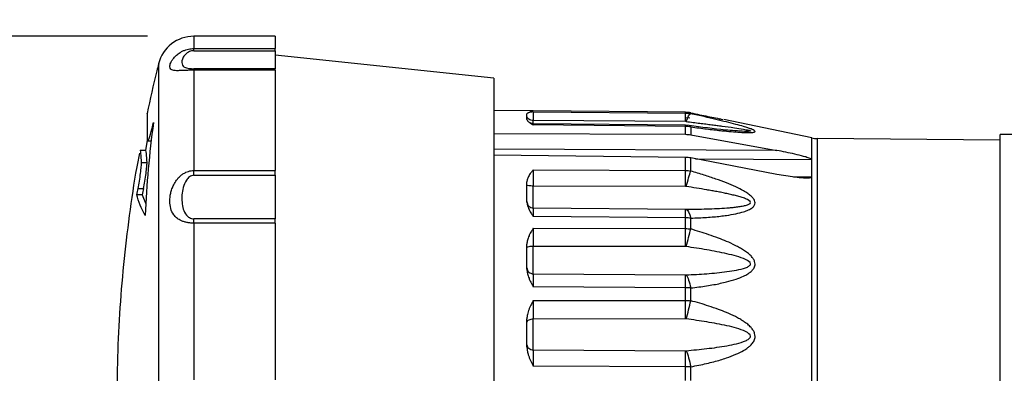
# Model space of a CAD drawing. Header units: millimetres. Extents: x 13 to 546, y 13 to 419.
# Tile 12 of 20: x 228 to 282, y 167 to 187. Entities that reach past the tile are written whole.
import ezdxf

# ---------------------------------------------------------------- set-up
doc = ezdxf.new("R2010")
doc.units = ezdxf.units.MM
doc.header["$LTSCALE"] = 2
doc.linetypes.add('SLD-Solid', pattern=[0])
doc.layers.add('DIMENSIONS', color=140, linetype='SLD-Solid', lineweight=25)
doc.styles.add('SLDTEXTSTYLE0', font='TXT', dxfattribs={"width": 0.7})
doc.dimstyles.new('SLDDIMSTYLE2', dxfattribs={"dimtxt": 4.316016, "dimasz": 6.604, "dimexe": 0, "dimexo": 0.0625, "dimgap": 1.079004, "dimtad": 0, "dimtih": 1, "dimtoh": 1, "dimrnd": 1e-09, "dimzin": 12, "dimdsep": 46, "dimtxsty": 'SLDTEXTSTYLE0', "dimsah": 1, "dimcen": 0.09, "dimadec": 0, "dimazin": 3, "dimtfac": 1, "dimtmove": 0, "dimatfit": 0, "dimfxl": 0, "dimfrac": 2, "dimtolj": 1, "dimtzin": 12, "dimarcsym": 0})

# ---------------------------------------------------------------- blocks, each defined once
blk = doc.blocks.new('_D_6')
at = {"layer": 'DIMENSIONS'}
for p, q in [((213.236, 185.701), (213.236, 198.401)), ((235.136, 185.701), (206.886, 185.701)), ((206.823, 167.355), (205.374, 167.355)), ((205.374, 167.355), (205.374, 160.496)), ((219.649, 167.355), (221.098, 167.355)), ((221.098, 167.355), (221.098, 160.496)), ((205.374, 160.496), (206.823, 160.496)), ((221.098, 160.496), (219.649, 160.496)), ((235.136, 145.901), (206.886, 145.901)), ((213.236, 145.901), (213.236, 133.201))]:
    blk.add_line(p, q, dxfattribs=at)
for points in [[(213.236, 185.701), (214.252, 192.305), (212.22, 192.305)], [(213.236, 145.901), (212.22, 139.297), (214.252, 139.297)]]:
    blk.add_solid(points, dxfattribs=at)
at = {"layer": 'DIMENSIONS', "char_height": 4.2333, "attachment_point": 1, "style": 'SLDTEXTSTYLE0'}
for s, insert in [('39.8', (206.823, 173.778)), ('1.57', (206.823, 165.953))]:
    blk.add_mtext(s, dxfattribs=dict(at, insert=insert))

msp = doc.modelspace()

# ---------------------------------------------------------------- linework, layer by layer
for p, q in [((242.147, 185.701), (237.676, 185.701)), ((237.676, 185.701), (237.676, 185.025)), ((242.147, 185.701), (242.147, 185.025)), ((237.676, 185.025), (242.147, 185.025)), ((242.147, 184.905), (242.147, 185.025)), ((237.676, 184.905), (242.147, 184.905)), ((242.147, 184.905), (242.147, 183.918)), ((254.147, 183.401), (242.147, 184.662)), ((235.737, 184.191), (235.737, 147.41)), ((242.147, 183.918), (237.676, 183.918)), ((242.147, 183.834), (242.147, 183.918)), ((237.676, 183.834), (237.676, 178.331)), ((242.147, 183.834), (237.676, 183.834)), ((242.147, 183.834), (242.147, 178.331)), ((254.147, 183.401), (254.147, 165.801)), ((256.122, 181.608), (254.147, 181.625)), ((255.967, 181.129), (255.967, 181.439)), ((256.314, 181.6), (256.122, 181.605)), ((264.67, 181.527), (256.313, 181.6)), ((264.669, 181.526), (256.314, 181.6)), ((256.314, 181.556), (264.669, 181.486)), ((264.669, 181.486), (264.669, 181.526)), ((264.955, 181.497), (264.67, 181.527)), ((264.909, 181.202), (264.67, 181.222)), ((264.962, 181.495), (264.962, 181.454)), ((266.642, 181.152), (266.569, 181.167)), ((264.669, 181.021), (256.314, 181.079)), ((256.314, 180.905), (256.314, 181.079)), ((264.67, 180.817), (256.314, 180.896)), ((264.669, 180.754), (256.314, 180.834)), ((264.708, 181.018), (264.669, 181.021)), ((264.669, 180.318), (264.669, 180.754)), ((264.876, 180.802), (264.67, 180.817)), ((264.874, 180.794), (264.962, 180.726)), ((264.962, 180.726), (264.962, 180.291)), ((266.723, 181.136), (266.72, 181.136)), ((271.607, 180.12), (266.78, 181.124)), ((235.403, 180.478), (235.33, 180.478)), ((254.147, 180.364), (264.669, 180.318)), ((264.962, 180.291), (269.688, 179.433)), ((271.607, 151.481), (271.607, 180.12)), ((281.967, 180.001), (271.9, 180.088)), ((271.9, 180.088), (271.9, 151.513)), ((282.967, 180.301), (281.967, 180.301)), ((281.967, 151.301), (281.967, 180.301)), ((235.117, 179.997), (235.01, 179.436)), ((235.139, 179.955), (235.344, 179.955)), ((235.02, 179.436), (234.719, 179.436)), ((269.688, 179.433), (254.147, 179.498)), ((264.669, 179.049), (254.147, 179.18)), ((264.669, 178.334), (264.669, 179.049)), ((264.962, 178.306), (264.962, 179.02)), ((269.688, 178.123), (264.962, 179.02)), ((234.798, 178.764), (235.1, 178.764)), ((265.234, 178.968), (271.592, 178.941)), ((271.592, 178.941), (271.592, 177.965)), ((237.676, 178.331), (242.147, 178.331)), ((237.676, 178.072), (242.147, 178.072)), ((242.147, 178.072), (242.147, 178.331)), ((242.147, 178.072), (242.147, 175.681)), ((256.314, 178.371), (264.669, 178.334)), ((271.592, 177.965), (270.601, 177.977)), ((255.967, 176.605), (255.967, 177.706)), ((256.314, 176.282), (256.314, 177.481)), ((264.669, 177.457), (256.314, 177.481)), ((234.84, 177.006), (234.539, 177.006)), ((234.606, 177.343), (234.908, 177.343)), ((234.84, 177.006), (235.045, 176.508)), ((256.314, 176.282), (264.669, 176.211)), ((264.669, 175.737), (256.314, 175.809)), ((264.669, 176.211), (264.708, 176.21)), ((242.147, 175.681), (237.676, 175.681)), ((237.676, 175.443), (237.676, 166.851)), ((242.147, 175.443), (237.676, 175.443)), ((242.147, 175.443), (242.147, 175.681)), ((242.147, 175.443), (242.147, 166.851)), ((264.669, 175.147), (264.669, 175.737)), ((264.962, 175.125), (264.962, 175.72)), ((256.314, 175.163), (264.669, 175.147)), ((255.967, 172.916), (255.967, 174.293)), ((256.314, 172.666), (256.314, 174.167)), ((264.669, 174.163), (256.314, 174.167)), ((264.708, 174.16), (264.669, 174.163)), ((256.314, 172.666), (264.669, 172.604)), ((264.669, 171.897), (256.314, 171.957)), ((264.669, 171.202), (264.669, 171.897)), ((264.962, 171.188), (264.962, 171.889)), ((256.314, 171.196), (264.669, 171.202)), ((255.967, 168.651), (255.967, 170.193)), ((264.669, 170.192), (256.314, 170.174)), ((256.314, 168.494), (256.314, 170.174)), ((264.708, 170.19), (264.669, 170.192)), ((256.314, 168.494), (264.669, 168.446)), ((264.669, 167.564), (256.314, 167.606)), ((264.669, 166.821), (264.669, 167.564)), ((264.962, 166.815), (264.962, 167.565))]:
    msp.add_line(p, q)
for centre, radius, start, end in [((237.676, 183.701), 2, 90, 165.806), ((271.913, 181.588), 1.5, 258.25, 269.5)]:
    msp.add_arc(centre, radius, start, end)
for points, knots in [([(237.676, 183.834), (237.646, 183.833), (237.587, 183.833), (237.499, 183.832), (237.41, 183.831), (237.323, 183.829), (237.208, 183.825), (237.071, 183.819), (236.893, 183.812), (236.715, 183.808), (236.523, 183.821), (236.387, 183.88), (236.336, 184.019), (236.377, 184.194), (236.465, 184.364), (236.569, 184.51), (236.716, 184.665), (236.893, 184.798), (237.07, 184.894), (237.225, 184.955), (237.379, 184.996), (237.527, 185.02), (237.626, 185.023), (237.676, 185.025)], [0, 0, 0, 0, 0.017854, 0.03582, 0.054005, 0.072511, 0.091433, 0.129243, 0.167314, 0.228933, 0.290835, 0.398116, 0.499848, 0.601538, 0.655375, 0.709341, 0.771405, 0.832696, 0.870739, 0.908558, 0.939816, 0.970141, 1, 1, 1, 1]), ([(237.676, 184.905), (237.584, 184.905), (237.413, 184.862), (237.207, 184.724), (237.026, 184.468), (236.993, 184.226), (237.075, 184.051), (237.207, 183.971), (237.413, 183.929), (237.584, 183.918), (237.676, 183.918)], [0, 0, 0, 0, 0.0275136, 0.0550272, 0.1100544, 0.2201088, 0.2751361, 0.3301633, 0.3576769, 0.3851905, 0.3851905, 0.3851905, 0.3851905]), ([(235.741, 184.183), (235.707, 184.056), (235.465, 183.158), (235.272, 182.247), (235.106, 181.465)], [0, 0, 0, 0, 0.140856, 1, 1, 1, 1]), ([(235.104, 181.465), (235.103, 181.468), (235.103, 181.484), (235.103, 181.398), (235.104, 181.204), (235.107, 180.879), (235.111, 180.487), (235.114, 180.172), (235.115, 180.042)], [0, 0, 0, 0, 0.043506, 0.243371, 0.443235, 0.648906, 0.854578, 1, 1, 1, 1]), ([(256.314, 181.556), (256.281, 181.55), (256.226, 181.542), (256.146, 181.526), (256.083, 181.51), (256.03, 181.493), (255.994, 181.475), (255.972, 181.457), (255.969, 181.445), (255.967, 181.439)], [0, 0, 0, 0, 0.20017, 0.331705, 0.495375, 0.641928, 0.770943, 0.889951, 1, 1, 1, 1]), ([(264.962, 181.495), (264.913, 181.504), (264.817, 181.521), (264.719, 181.524), (264.669, 181.526)], [0, 0, 0, 0, 0.500298, 1, 1, 1, 1]), ([(264.669, 181.486), (264.719, 181.484), (264.817, 181.481), (264.913, 181.463), (264.962, 181.454)], [0, 0, 0, 0, 0.499702, 1, 1, 1, 1]), ([(264.962, 181.495), (265.125, 181.462), (265.442, 181.398), (265.898, 181.305), (266.322, 181.219), (266.59, 181.163), (266.72, 181.136)], [0, 0, 0, 0, 0.275388, 0.533701, 0.775152, 1, 1, 1, 1]), ([(264.962, 180.726), (265.113, 180.706), (265.406, 180.667), (265.83, 180.614), (266.224, 180.568), (266.589, 180.528), (266.997, 180.486), (267.426, 180.449), (267.83, 180.422), (268.128, 180.413), (268.305, 180.417), (268.404, 180.428), (268.474, 180.443), (268.512, 180.47), (268.481, 180.513), (268.401, 180.56), (268.272, 180.614), (268.089, 180.678), (267.814, 180.762), (267.424, 180.87), (266.916, 180.999), (266.33, 181.141), (265.673, 181.294), (265.207, 181.399), (264.962, 181.454)], [0, 0, 0, 0, 0.055984, 0.108617, 0.157931, 0.203971, 0.246786, 0.314359, 0.371317, 0.411357, 0.445384, 0.459184, 0.472304, 0.500266, 0.519697, 0.541019, 0.565631, 0.594546, 0.628911, 0.685963, 0.753559, 0.827126, 0.90921, 1, 1, 1, 1]), ([(255.967, 181.129), (255.968, 181.122), (255.97, 181.106), (255.982, 181.082), (256.002, 181.055), (256.034, 181.023), (256.083, 180.983), (256.146, 180.939), (256.226, 180.889), (256.281, 180.855), (256.314, 180.834)], [0, 0, 0, 0, 0.081628, 0.168114, 0.25994, 0.357507, 0.50419, 0.667967, 0.799643, 1, 1, 1, 1]), ([(256.314, 180.896), (256.291, 180.898), (256.246, 180.901), (256.191, 180.919), (256.152, 180.937), (256.137, 180.947), (256.13, 180.951)], [0, 0, 0, 0, 0.3532892, 0.7004193, 0.8760483, 1, 1, 1, 1]), ([(256.314, 180.834), (256.314, 180.858), (256.314, 180.895), (256.314, 180.891), (256.314, 180.89)], [0, 0, 0, 0, 0.6380589, 1, 1, 1, 1]), ([(264.67, 180.811), (264.67, 180.812), (264.67, 180.816), (264.67, 180.778), (264.669, 180.754)], [0, 0, 0, 0, 0.374538, 1, 1, 1, 1]), ([(264.962, 180.726), (264.913, 180.734), (264.817, 180.75), (264.719, 180.753), (264.669, 180.754)], [0, 0, 0, 0, 0.500298, 1, 1, 1, 1]), ([(264.708, 181.018), (264.837, 181.003), (265.087, 180.973), (265.45, 180.929), (265.79, 180.887), (266.106, 180.847), (266.399, 180.81), (266.817, 180.755), (267.305, 180.689), (267.8, 180.613), (268.095, 180.559), (268.214, 180.526), (268.242, 180.512), (268.248, 180.504), (268.243, 180.497), (268.225, 180.49), (268.162, 180.481), (268.049, 180.477), (267.951, 180.479), (267.911, 180.48)], [0, 0, 0, 0, 0.092876, 0.18022, 0.262038, 0.338336, 0.409121, 0.474403, 0.642398, 0.765223, 0.8447, 0.870229, 0.880455, 0.889782, 0.897587, 0.905865, 0.925205, 0.968963, 1, 1, 1, 1]), ([(267.918, 180.478), (267.571, 180.5), (266.612, 180.561), (265.552, 180.708), (264.876, 180.802)], [0, 0, 0, 0, 0.361672, 1, 1, 1, 1]), ([(235.115, 180.042), (235.116, 179.99), (235.122, 179.961), (235.144, 179.951), (235.16, 179.969), (235.219, 180.091), (235.274, 180.26), (235.33, 180.478)], [0, 0, 0, 0, 0.25, 0.25, 0.5, 0.5, 1, 1, 1, 1]), ([(234.68, 179.287), (234.631, 179.034), (234.41, 177.897), (234.113, 175.858), (233.793, 173.173), (233.577, 170.473), (233.456, 167.764), (233.434, 165.048), (233.511, 162.33), (233.686, 159.613), (233.963, 156.901), (234.279, 154.53), (234.544, 153.072), (234.646, 152.508)], [0, 0, 0, 0, 0.028722, 0.129026, 0.229462, 0.330031, 0.43073, 0.531562, 0.632525, 0.733622, 0.834852, 0.936218, 1, 1, 1, 1]), ([(234.798, 178.764), (234.787, 178.945), (234.764, 179.313), (234.736, 179.492), (234.719, 179.436), (234.719, 179.436)], [0, 0, 0, 0, 0.492274, 0.998829, 1, 1, 1, 1]), ([(235.1, 178.764), (235.089, 178.945), (235.066, 179.313), (235.038, 179.492), (235.02, 179.436), (235.02, 179.436)], [0, 0, 0, 0, 0.492274, 0.998829, 1, 1, 1, 1]), ([(271.592, 178.941), (271.592, 178.95), (271.58, 178.96), (271.552, 178.978), (271.535, 178.986), (271.482, 179.01), (271.444, 179.023), (271.328, 179.063), (271.247, 179.087), (271.005, 179.154), (270.842, 179.193), (270.349, 179.306), (270.018, 179.373), (269.688, 179.433)], [0, 0, 0, 0, 0.03125, 0.03125, 0.0625, 0.0625, 0.125, 0.125, 0.25, 0.25, 0.5, 0.5, 1, 1, 1, 1]), ([(234.606, 177.343), (234.632, 177.47), (234.658, 177.61), (234.706, 177.896), (234.728, 178.042), (234.764, 178.31), (234.778, 178.435), (234.796, 178.637), (234.8, 178.715), (234.798, 178.764)], [0, 0, 0, 0, 0.25, 0.25, 0.5, 0.5, 0.75, 0.75, 1, 1, 1, 1]), ([(234.908, 177.343), (234.933, 177.47), (234.959, 177.61), (235.007, 177.896), (235.029, 178.042), (235.066, 178.31), (235.08, 178.435), (235.098, 178.637), (235.102, 178.715), (235.1, 178.764)], [0, 0, 0, 0, 0.25, 0.25, 0.5, 0.5, 0.75, 0.75, 1, 1, 1, 1]), ([(237.676, 175.443), (237.646, 175.443), (237.587, 175.444), (237.499, 175.451), (237.41, 175.461), (237.323, 175.476), (237.208, 175.5), (237.071, 175.54), (236.893, 175.618), (236.716, 175.735), (236.523, 175.94), (236.388, 176.24), (236.337, 176.643), (236.377, 177.014), (236.466, 177.321), (236.569, 177.567), (236.716, 177.811), (236.893, 178.008), (237.071, 178.147), (237.226, 178.233), (237.38, 178.29), (237.527, 178.325), (237.627, 178.329), (237.676, 178.331)], [0, 0, 0, 0, 0.017865, 0.035843, 0.054038, 0.072553, 0.091483, 0.129227, 0.167329, 0.228851, 0.290861, 0.39818, 0.499889, 0.601545, 0.655408, 0.709323, 0.771483, 0.832682, 0.870779, 0.908612, 0.939906, 0.970212, 1, 1, 1, 1]), ([(237.676, 178.072), (237.584, 178.072), (237.413, 177.997), (237.207, 177.75), (237.027, 177.262), (236.993, 176.715), (237.076, 176.214), (237.207, 175.927), (237.413, 175.736), (237.584, 175.681), (237.676, 175.681)], [0, 0, 0, 0, 0.0275135, 0.0550271, 0.1100542, 0.2201084, 0.2751355, 0.3301626, 0.3576761, 0.3851897, 0.3851897, 0.3851897, 0.3851897]), ([(256.314, 178.371), (256.281, 178.331), (256.226, 178.263), (256.146, 178.16), (256.083, 178.065), (256.03, 177.966), (255.994, 177.874), (255.972, 177.789), (255.969, 177.733), (255.967, 177.706)], [0, 0, 0, 0, 0.200272, 0.331878, 0.495613, 0.642231, 0.771135, 0.890043, 1, 1, 1, 1]), ([(264.669, 178.334), (264.719, 178.332), (264.817, 178.329), (264.913, 178.314), (264.962, 178.306)], [0, 0, 0, 0, 0.499702, 1, 1, 1, 1]), ([(264.962, 175.72), (265.113, 175.725), (265.406, 175.735), (265.829, 175.759), (266.224, 175.789), (266.588, 175.825), (266.996, 175.877), (267.425, 175.95), (267.83, 176.051), (268.128, 176.162), (268.305, 176.26), (268.404, 176.345), (268.474, 176.433), (268.512, 176.547), (268.481, 176.686), (268.401, 176.812), (268.271, 176.944), (268.089, 177.082), (267.813, 177.25), (267.422, 177.446), (266.914, 177.66), (266.328, 177.876), (265.672, 178.095), (265.206, 178.233), (264.962, 178.306)], [0, 0, 0, 0, 0.055981, 0.1086, 0.15789, 0.203895, 0.246666, 0.3143, 0.371283, 0.411365, 0.445426, 0.459234, 0.472359, 0.500336, 0.51977, 0.541104, 0.565735, 0.594648, 0.629027, 0.686159, 0.753857, 0.827357, 0.909342, 1, 1, 1, 1]), ([(271.592, 177.965), (271.592, 177.953), (271.58, 177.945), (271.552, 177.933), (271.535, 177.929), (271.482, 177.92), (271.444, 177.918), (271.328, 177.914), (271.247, 177.917), (271.005, 177.93), (270.842, 177.947), (270.349, 178.008), (270.018, 178.061), (269.688, 178.123)], [0, 0, 0, 0, 0.03125, 0.03125, 0.0625, 0.0625, 0.125, 0.125, 0.25, 0.25, 0.5, 0.5, 1, 1, 1, 1]), ([(264.708, 176.21), (265.089, 176.212), (265.847, 176.223), (266.68, 176.259), (267.222, 176.304), (267.486, 176.332), (267.697, 176.362), (267.837, 176.388), (267.914, 176.405), (268.026, 176.432), (268.179, 176.479), (268.313, 176.618), (268.048, 176.765), (267.738, 176.868), (267.482, 176.941), (267.218, 177.006), (266.947, 177.066), (266.674, 177.123), (266.398, 177.176), (266.121, 177.227), (265.564, 177.323), (265.089, 177.398), (264.708, 177.454)], [0, 0, 0, 0, 0.1186077, 0.2372154, 0.2668673, 0.2965193, 0.3261712, 0.3409971, 0.3484101, 0.3558231, 0.385475, 0.415127, 0.4744308, 0.5040827, 0.5337347, 0.5633866, 0.5930385, 0.6226904, 0.6523424, 0.6819943, 0.7116462, 0.8302539, 0.8302539, 0.8302539, 0.8302539]), ([(255.967, 176.605), (255.968, 176.583), (255.97, 176.537), (255.982, 176.466), (256.002, 176.391), (256.034, 176.3), (256.083, 176.191), (256.146, 176.075), (256.226, 175.947), (256.281, 175.861), (256.314, 175.809)], [0, 0, 0, 0, 0.081692, 0.168249, 0.260153, 0.357807, 0.504424, 0.668142, 0.799745, 1, 1, 1, 1]), ([(264.962, 175.72), (264.913, 175.724), (264.817, 175.734), (264.719, 175.736), (264.669, 175.737)], [0, 0, 0, 0, 0.500298, 1, 1, 1, 1]), ([(256.314, 175.163), (256.281, 175.109), (256.226, 175.019), (256.146, 174.883), (256.083, 174.758), (256.03, 174.629), (255.994, 174.51), (255.972, 174.4), (255.969, 174.328), (255.967, 174.293)], [0, 0, 0, 0, 0.200272, 0.331878, 0.495614, 0.642231, 0.771136, 0.890043, 1, 1, 1, 1]), ([(264.669, 175.147), (264.719, 175.145), (264.817, 175.143), (264.913, 175.131), (264.962, 175.125)], [0, 0, 0, 0, 0.499702, 1, 1, 1, 1]), ([(264.962, 171.889), (265.112, 171.906), (265.404, 171.94), (265.826, 172.001), (266.22, 172.067), (266.586, 172.14), (266.996, 172.235), (267.426, 172.357), (267.821, 172.508), (268.076, 172.645), (268.228, 172.75), (268.352, 172.854), (268.461, 172.998), (268.512, 173.177), (268.48, 173.348), (268.4, 173.5), (268.269, 173.658), (268.087, 173.82), (267.874, 173.966), (267.645, 174.1), (267.335, 174.264), (266.946, 174.443), (266.458, 174.636), (265.968, 174.809), (265.461, 174.976), (265.128, 175.075), (264.962, 175.125)], [0, 0, 0, 0, 0.055715, 0.108217, 0.157539, 0.203725, 0.246826, 0.314824, 0.371542, 0.407619, 0.427294, 0.444434, 0.472042, 0.500253, 0.519426, 0.540667, 0.565357, 0.59543, 0.628886, 0.658171, 0.690312, 0.753765, 0.810399, 0.876663, 0.938269, 1, 1, 1, 1]), ([(264.708, 172.605), (265.089, 172.622), (265.846, 172.666), (266.773, 172.754), (267.49, 172.863), (267.905, 172.963), (268.178, 173.08), (268.312, 173.257), (267.983, 173.472), (267.49, 173.63), (266.767, 173.813), (265.848, 173.985), (265.089, 174.105), (264.708, 174.16)], [0, 0, 0, 0, 0.1186114, 0.2372228, 0.2965285, 0.3558342, 0.3854871, 0.4151399, 0.4744456, 0.5337513, 0.593057, 0.7116685, 0.8302799, 0.8302799, 0.8302799, 0.8302799]), ([(255.967, 172.916), (255.968, 172.889), (255.97, 172.833), (255.982, 172.746), (256.002, 172.655), (256.034, 172.545), (256.083, 172.414), (256.146, 172.274), (256.226, 172.121), (256.281, 172.019), (256.314, 171.957)], [0, 0, 0, 0, 0.081717, 0.168301, 0.260233, 0.357918, 0.504504, 0.66819, 0.799774, 1, 1, 1, 1]), ([(264.962, 171.889), (264.913, 171.891), (264.817, 171.896), (264.719, 171.897), (264.669, 171.897)], [0, 0, 0, 0, 0.500298, 1, 1, 1, 1]), ([(256.314, 171.196), (256.281, 171.133), (256.226, 171.028), (256.146, 170.87), (256.083, 170.725), (256.03, 170.577), (255.994, 170.441), (255.972, 170.314), (255.969, 170.232), (255.967, 170.193)], [0, 0, 0, 0, 0.200276, 0.331885, 0.495623, 0.642244, 0.771143, 0.890046, 1, 1, 1, 1]), ([(264.669, 171.202), (264.719, 171.202), (264.817, 171.2), (264.913, 171.192), (264.962, 171.188)], [0, 0, 0, 0, 0.499702, 1, 1, 1, 1]), ([(264.962, 167.565), (265.112, 167.593), (265.404, 167.648), (265.826, 167.741), (266.219, 167.838), (266.585, 167.94), (266.995, 168.07), (267.424, 168.23), (267.82, 168.421), (268.075, 168.589), (268.227, 168.715), (268.351, 168.839), (268.46, 169.005), (268.512, 169.208), (268.481, 169.399), (268.401, 169.564), (268.27, 169.734), (268.089, 169.905), (267.876, 170.057), (267.647, 170.194), (267.338, 170.36), (266.948, 170.539), (266.459, 170.727), (265.969, 170.893), (265.461, 171.051), (265.129, 171.142), (264.962, 171.188)], [0, 0, 0, 0, 0.055682, 0.108145, 0.157425, 0.203564, 0.246613, 0.31464, 0.371382, 0.407449, 0.427107, 0.444242, 0.471844, 0.500041, 0.519217, 0.540463, 0.565163, 0.595204, 0.628625, 0.657862, 0.689911, 0.753356, 0.810263, 0.876699, 0.938166, 1, 1, 1, 1]), ([(264.708, 168.448), (265.089, 168.48), (265.847, 168.553), (266.771, 168.68), (267.489, 168.826), (267.904, 168.95), (268.177, 169.09), (268.313, 169.291), (267.984, 169.522), (267.492, 169.683), (266.772, 169.866), (265.846, 170.03), (265.089, 170.14), (264.708, 170.19)], [0, 0, 0, 0, 0.1185851, 0.2371702, 0.2964627, 0.3557553, 0.3854015, 0.4150478, 0.4743404, 0.5336329, 0.5929255, 0.7115105, 0.8300956, 0.8300956, 0.8300956, 0.8300956]), ([(255.967, 168.651), (255.968, 168.621), (255.97, 168.559), (255.982, 168.464), (256.002, 168.364), (256.034, 168.243), (256.083, 168.1), (256.146, 167.949), (256.226, 167.783), (256.281, 167.673), (256.314, 167.606)], [0, 0, 0, 0, 0.08176, 0.168389, 0.260371, 0.358109, 0.504661, 0.668313, 0.799845, 1, 1, 1, 1]), ([(264.962, 167.565), (264.913, 167.565), (264.817, 167.564), (264.719, 167.564), (264.669, 167.564)], [0, 0, 0, 0, 0.500298, 1, 1, 1, 1])]:
    msp.add_open_spline(points, degree=3, knots=knots)
for points in [[(237.676, 184.905), (237.676, 184.958), (237.676, 184.999), (237.676, 185.025)], [(237.676, 183.834), (237.676, 183.876), (237.676, 183.905), (237.676, 183.918)], [(256.314, 181.079), (256.223, 181.08), (256.042, 181.128), (255.967, 181.243), (255.967, 181.3)], [(256.314, 181.556), (256.314, 181.528), (256.314, 181.351), (256.314, 181.079)], [(264.669, 181.021), (264.671, 181.287), (264.671, 181.459), (264.669, 181.486)], [(264.708, 181.018), (264.804, 181.279), (264.898, 181.44), (264.962, 181.454)], [(235.458, 180.961), (235.225, 179.27), (235.073, 177.574), (235.004, 175.873)], [(235.33, 180.478), (235.372, 180.639), (235.415, 180.8), (235.458, 180.961)], [(264.669, 180.318), (264.768, 180.318), (264.865, 180.309), (264.962, 180.291)], [(264.962, 179.02), (264.865, 179.039), (264.768, 179.048), (264.669, 179.049)], [(237.676, 178.072), (237.676, 178.165), (237.676, 178.253), (237.676, 178.331)], [(256.314, 178.371), (256.314, 178.159), (256.314, 177.829), (256.314, 177.481)], [(264.669, 177.457), (264.671, 177.801), (264.671, 178.124), (264.669, 178.334)], [(264.708, 177.454), (264.804, 177.791), (264.898, 178.107), (264.962, 178.306)], [(256.314, 177.481), (256.223, 177.481), (256.042, 177.49), (255.967, 177.51), (255.967, 177.52)], [(264.708, 177.454), (264.696, 177.456), (264.683, 177.457), (264.669, 177.457)], [(234.539, 177.006), (234.561, 177.118), (234.583, 177.231), (234.606, 177.343)], [(235.004, 175.873), (234.782, 176.25), (234.627, 176.627), (234.539, 177.006)], [(234.908, 177.343), (234.885, 177.231), (234.862, 177.118), (234.84, 177.006)], [(255.967, 176.631), (255.967, 176.54), (256.042, 176.359), (256.223, 176.283), (256.314, 176.282)], [(256.314, 176.282), (256.314, 176.255), (256.314, 176.08), (256.314, 175.809)], [(264.669, 175.737), (264.671, 176.005), (264.671, 176.18), (264.669, 176.211)], [(264.708, 176.21), (264.804, 176.179), (264.898, 175.997), (264.962, 175.72)], [(237.676, 175.443), (237.676, 175.531), (237.676, 175.611), (237.676, 175.681)], [(256.314, 175.163), (256.314, 174.88), (256.314, 174.512), (256.314, 174.167)], [(264.669, 174.163), (264.671, 174.505), (264.671, 174.868), (264.669, 175.147)], [(264.708, 174.16), (264.804, 174.496), (264.898, 174.853), (264.962, 175.125)], [(256.314, 174.167), (256.223, 174.167), (256.042, 174.153), (255.967, 174.122), (255.967, 174.106)], [(255.967, 172.994), (255.967, 172.908), (256.042, 172.739), (256.223, 172.667), (256.314, 172.666)], [(256.314, 172.666), (256.314, 172.542), (256.314, 172.28), (256.314, 171.957)], [(264.669, 172.604), (264.683, 172.604), (264.696, 172.604), (264.708, 172.605)], [(264.669, 171.897), (264.671, 172.217), (264.671, 172.478), (264.669, 172.604)], [(264.708, 172.605), (264.804, 172.479), (264.898, 172.214), (264.962, 171.889)], [(256.314, 171.196), (256.314, 170.866), (256.314, 170.488), (256.314, 170.174)], [(264.669, 170.192), (264.671, 170.504), (264.671, 170.877), (264.669, 171.202)], [(264.708, 170.19), (264.804, 170.496), (264.898, 170.866), (264.962, 171.188)], [(256.314, 170.174), (256.223, 170.174), (256.042, 170.14), (255.967, 170.059), (255.967, 170.019)], [(255.967, 168.773), (255.967, 168.701), (256.042, 168.556), (256.223, 168.495), (256.314, 168.494)], [(256.314, 168.494), (256.314, 168.283), (256.314, 167.954), (256.314, 167.606)], [(264.669, 168.446), (264.683, 168.446), (264.696, 168.447), (264.708, 168.448)], [(264.669, 167.564), (264.671, 167.909), (264.671, 168.234), (264.669, 168.446)], [(264.708, 168.448), (264.804, 168.238), (264.898, 167.911), (264.962, 167.565)]]:
    msp.add_open_spline(points, degree=3)

# ---------------------------------------------------------------- dimensions: what is measured, and where the dimension line sits
at = {"layer": 'DIMENSIONS'}
dim = msp.add_linear_dim(base=(213.236, 145.901), p1=(237.676, 185.701), p2=(237.676, 145.901), angle=90, dimstyle='SLDDIMSTYLE2', dxfattribs=at)
dim.commit()
dim.dimension.update_dxf_attribs({"geometry": '_D_6', "text_midpoint": (213.236, 167.355), "dimtype": 160})

doc.saveas('drawing.dxf')
